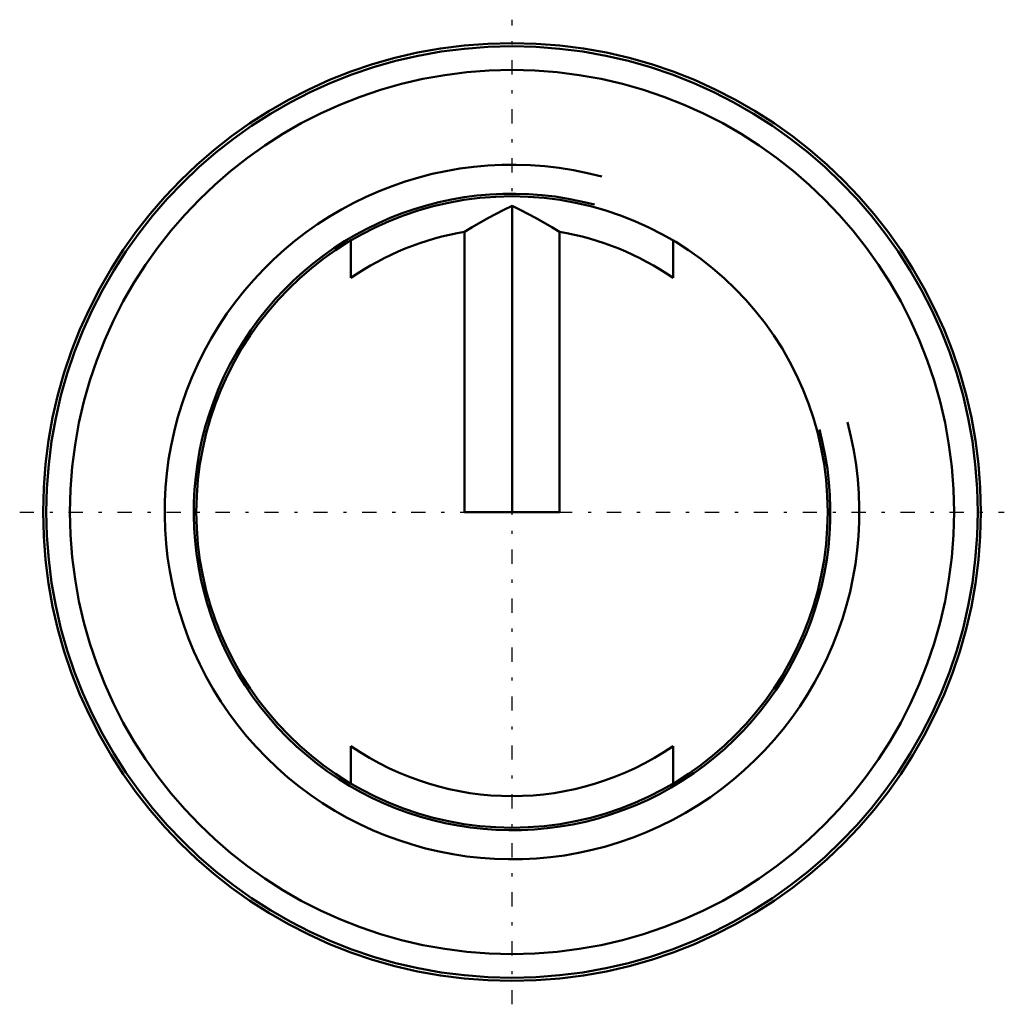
# Model space of a CAD drawing. Header units: millimetres. Extents: x -15.6 to 15.6, y -15.6 to 15.6.
import ezdxf

# ---------------------------------------------------------------- set-up
doc = ezdxf.new("R2010")
doc.units = ezdxf.units.MM
doc.linetypes.add('Center', pattern=[1.5, 0.45, -0.5, 0.05, -0.5])
for name, color, linetype, lineweight in [('AM_0', 7, 'Continuous', 30), ('AM_10', 7, 'Continuous', 5), ('AM_7', 7, 'Center', 5)]:
    doc.layers.add(name, color=color, linetype=linetype, lineweight=lineweight)

msp = doc.modelspace()

# ---------------------------------------------------------------- linework, layer by layer
at = {"layer": 'AM_0', "color": 7, "linetype": 'Continuous', "lineweight": 50}
for p, q in [((0, 0), (0, 9.698)), ((-1.5, 0), (-1.5, 8.874)), ((1.5, 8.874), (1.5, 0)), ((-5.1, 7.416), (-5.1, 8.602)), ((5.1, 8.602), (5.1, 7.416)), ((1.5, 0), (-1.5, 0)), ((-5.1, -8.602), (-5.1, -7.416)), ((5.1, -7.416), (5.1, -8.602))]:
    msp.add_line(p, q, dxfattribs=at)
for points in [[(-1.5, 8.874), (-1.259, 9.024), (-0.767, 9.31), (-0.259, 9.574), (0, 9.698)], [(0, 9.698), (0.259, 9.574), (0.767, 9.31), (1.259, 9.024), (1.5, 8.874)]]:
    msp.add_lwpolyline(points, dxfattribs=at)
for radius in [14.85, 14.75, 14, 10]:
    msp.add_circle((0, 0), radius, dxfattribs=at)
for start, end in [(99.5941, 124.5181), (55.4819, 80.4059), (235.4819, 304.5181)]:
    msp.add_arc((0, 0), 9, start, end, dxfattribs=at)
at = {"layer": 'AM_10', "color": 7, "linetype": 'Continuous', "lineweight": 50}
for radius in [11, 10.08]:
    msp.add_arc((0, 0), radius, 75, 15, dxfattribs=at)
at = {"layer": 'AM_7', "color": 4, "linetype": 'Center', "lineweight": 25}
for p, q in [((0, -15.592), (0, 15.592)), ((-15.592, 0), (15.592, 0))]:
    msp.add_line(p, q, dxfattribs=at)

doc.saveas('drawing.dxf')
